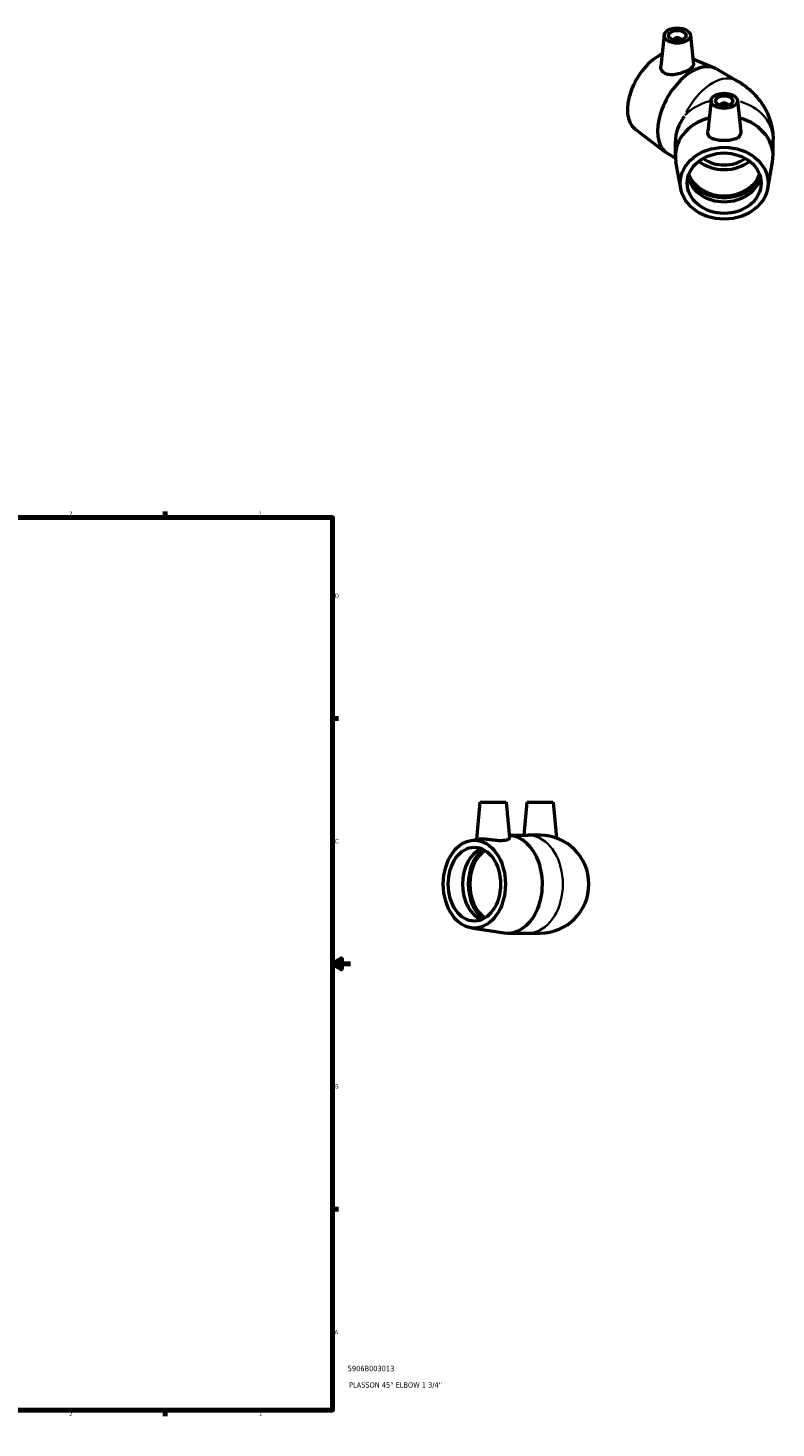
# Model space of a CAD drawing. Header units: inches. Extents: x -0.1 to 43.4, y -0.2 to 32.
# Tile 5 of 5: x 26.7 to 43.4, y 0.6 to 32. Entities that reach past the tile are written whole.
import ezdxf

# ---------------------------------------------------------------- set-up
doc = ezdxf.new("R2010")
doc.units = ezdxf.units.IN
doc.header["$MEASUREMENT"] = 0
for name, color, linetype, lineweight in [('Border (ANSI)', 7, 'Continuous', 70), ('Title (ANSI)', 7, 'Continuous', 50), ('Visible (ANSI)', 7, 'Continuous', 50), ('Visible Narrow (ANSI)', 7, 'Continuous', 35)]:
    doc.layers.add(name, color=color, linetype=linetype, lineweight=lineweight)
doc.styles.add('Note Text (ANSI)', font='tahoma.ttf')
doc.styles.add('Text Style29', font='tahoma.ttf')

# ---------------------------------------------------------------- blocks, each defined once
blk = doc.blocks.new('Borders Default Border')
at = {"layer": 'Border (ANSI)'}
for p, q in [((4.25, 21), (4.25, 21.134)), ((8.5, 21), (8.5, 21.134)), ((12.75, 21), (12.75, 21.134)), ((21.25, 21), (21.25, 21.134)), ((25.5, 21), (25.5, 21.134)), ((29.75, 21), (29.75, 21.134)), ((0.5, 16.5), (0.366, 16.5)), ((33.5, 16.5), (33.634, 16.5)), ((0.5, 5.5), (0.366, 5.5)), ((33.5, 5.5), (33.634, 5.5)), ((4.25, 1), (4.25, 0.866)), ((8.5, 1), (8.5, 0.866)), ((12.75, 1), (12.75, 0.866)), ((21.25, 1), (21.25, 0.866)), ((25.5, 1), (25.5, 0.866)), ((29.75, 1), (29.75, 0.866))]:
    blk.add_line(p, q, dxfattribs=at)
at = {"layer": 'Border (ANSI)', "flags": 128}
for points in [[(17, 21.4), (17, 21), (16.885, 21.2), (17.115, 21.2), (17, 21)], [(0.5, 1), (0.5, 21), (33.5, 21), (33.5, 1), (0.5, 1)], [(0.1, 11), (0.5, 11), (0.3, 11.115), (0.3, 10.885), (0.5, 11)], [(33.9, 11), (33.5, 11), (33.7, 11.115), (33.7, 10.885), (33.5, 11)], [(17, 0.6), (17, 1), (16.885, 0.8), (17.115, 0.8), (17, 1)]]:
    blk.add_lwpolyline(points, dxfattribs=at)
at = {"layer": 'Border (ANSI)', "color": 5, "true_color": 0x0000ff, "char_height": 0.0945, "attachment_point": 7, "style": 'Note Text (ANSI)'}
for s, insert in [('8', (2.094, 21.038)), ('7', (6.346, 21.04)), ('6', (10.595, 21.038)), ('5', (14.847, 21.038)), ('4', (19.092, 21.04)), ('3', (23.346, 21.038)), ('2', (27.596, 21.04)), ('1', (31.854, 21.04)), ('D', (0.378, 19.203)), ('D', (33.553, 19.203)), ('C', (0.378, 13.701)), ('C', (33.552, 13.701)), ('B', (0.384, 8.203)), ('B', (33.558, 8.203)), ('A', (0.373, 2.703)), ('A', (33.547, 2.703)), ('8', (2.094, 0.863)), ('7', (6.346, 0.866)), ('6', (10.595, 0.864)), ('5', (14.847, 0.864)), ('4', (19.092, 0.866)), ('3', (23.346, 0.864)), ('2', (27.596, 0.866)), ('1', (31.854, 0.866))]:
    blk.add_mtext(s, dxfattribs=dict(at, insert=insert))
blk = doc.blocks.new('Title Blocks ANSI - Large')
at = {"layer": 'Title (ANSI)', "color": 5, "true_color": 0x0000ff, "style": 'Text Style29'}
for tag, p in [('PART_NUMBER_001', (0.341, 0.873)), ('DESCRIPTION_001', (0.369, 0.505))]:
    blk.add_attdef(tag, p, '', height=0.12, dxfattribs=at)

msp = doc.modelspace()

# ---------------------------------------------------------------- linework, layer by layer
at = {"layer": 'Visible (ANSI)'}
for p, q in [((40.934, 31.811), (40.86, 31.117)), ((41.15, 31.704), (41.15, 31.696)), ((41.308, 31.704), (41.308, 31.696)), ((41.524, 31.811), (41.594, 31.156)), ((41.581, 31.277), (42.065, 31.075)), ((42.107, 31.054), (42.565, 30.79)), ((41.986, 30.348), (41.911, 29.649)), ((42.202, 30.241), (42.202, 30.234)), ((42.36, 30.241), (42.36, 30.234)), ((42.576, 30.348), (42.651, 29.649)), ((40.283, 29.707), (40.975, 29.182)), ((41.186, 29.103), (41.186, 29.429)), ((43.376, 29.103), (43.376, 29.476)), ((41.014, 29.156), (41.188, 29.056)), ((41.306, 28.374), (41.198, 28.972)), ((43.256, 28.374), (43.364, 28.972)), ((36.805, 14.626), (36.731, 13.784)), ((36.805, 14.626), (37.395, 14.626)), ((37.395, 14.626), (37.465, 13.828)), ((37.856, 14.626), (37.791, 13.881)), ((37.856, 14.626), (38.447, 14.626)), ((38.447, 14.626), (38.518, 13.818)), ((37.46, 13.881), (37.889, 13.881)), ((38.152, 13.881), (37.889, 13.881)), ((36.608, 13.766), (36.776, 13.791)), ((36.608, 11.806), (37.351, 11.697)), ((37.431, 11.691), (37.889, 11.691)), ((37.889, 11.691), (38.152, 11.691))]:
    msp.add_line(p, q, dxfattribs=at)
msp.add_arc((38.152, 12.786), 1.095, 270, 90, dxfattribs=at)
for centre, major_axis, ratio in [((41.229, 31.8), (-0.295, 0), 0.575862), ((41.229, 31.8), (0.197, 0), 0.575862), ((42.281, 30.338), (0.295, 0), 0.575862), ((42.281, 30.338), (-0.197, 0), 0.575862), ((42.281, 28.492), (-0.985, 0), 0.817547), ((42.281, 28.492), (-0.829, 0), 0.817547), ((36.68, 12.786), (0, 0.985), 0.707107), ((36.68, 12.786), (0, 0.829), 0.707107)]:
    msp.add_ellipse(centre, major_axis=major_axis, ratio=ratio, dxfattribs=at)
for centre, major_axis, ratio, start_param, end_param in [((41.229, 31.704), (-0.0787, 0), 0.575862, 2.972903, 6.451874), ((40.809, 30.538), (-0.492, -0.854), 0.578093, 3.810764, 6.210106), ((41.561, 30.105), (0.546, 0.949), 0.578093, 0, 3.141593), ((42.281, 30.241), (-0.0787, 0), 0.575862, 2.972903, 6.451874), ((42.281, 29.103), (-1.095, 0), 0.817547, 5.025097, 6.430024), ((42.281, 29.69), (-1.011, -0.585), 0.718475, 5.278067, 5.889519), ((42.281, 29.103), (1.095, 0), 0.817547, 6.136346, 7.541273), ((42.281, 29.476), (-0.829, 0), 0.817547, 0.813501, 2.328092), ((42.281, 29.476), (-0.704, 0), 0.817547, 0.83698, 2.304613), ((42.281, 28.754), (0.829, 0), 0.817547, 3.336612, 6.088166), ((42.281, 28.885), (-0.877, 0), 0.817547, 0.395174, 2.746418), ((42.281, 28.885), (0.829, 0), 0.817547, 3.436529, 5.988249), ((37.431, 12.786), (0, 1.095), 0.707107, 3.038351, 6.245514), ((37.002, 12.786), (0, -0.829), 0.707107, 3.420303, 6.004475), ((37.164, 12.786), (0, 0.877), 0.707107, 0.476611, 2.664982), ((37.164, 12.786), (0, 0.829), 0.707107, 0.425388, 2.716204)]:
    msp.add_ellipse(centre, major_axis=major_axis, ratio=ratio, start_param=start_param, end_param=end_param, dxfattribs=at)
for points, knots in [([(40.955, 30.951), (40.925, 30.966), (40.899, 30.989), (40.865, 31.044), (40.858, 31.076), (40.859, 31.109), (40.86, 31.113), (40.86, 31.117)], [0, 0, 0, 0, 0.3432969, 0.3432969, 0.6865938, 0.6865938, 0.7288487, 0.7288487, 0.7288487, 0.7288487]), ([(41.594, 31.156), (41.594, 31.154), (41.594, 31.152), (41.594, 31.134), (41.585, 31.115), (41.547, 31.075), (41.518, 31.054), (41.451, 31.016), (41.409, 30.995), (41.317, 30.96), (41.267, 30.945), (41.174, 30.926), (41.123, 30.92), (41.031, 30.924), (40.989, 30.934), (40.955, 30.951)], [3.465213, 3.465213, 3.465213, 3.465213, 3.502538, 3.502538, 3.86541, 3.86541, 4.228282, 4.228282, 4.591153, 4.591153, 4.954025, 4.954025, 5.32605, 5.32605, 5.698076, 5.698076, 5.698076, 5.698076]), ([(42.565, 30.79), (42.641, 30.746), (42.716, 30.696), (42.864, 30.58), (42.935, 30.513), (43.071, 30.36), (43.135, 30.272), (43.246, 30.076), (43.293, 29.966), (43.358, 29.729), (43.376, 29.603), (43.376, 29.476)], [4.712389, 4.712389, 4.712389, 4.712389, 4.8694686, 4.8694686, 5.0265482, 5.0265482, 5.1836279, 5.1836279, 5.3407075, 5.3407075, 5.4977871, 5.4977871, 5.4977871, 5.4977871]), ([(42.651, 29.623), (42.65, 29.594), (42.639, 29.565), (42.599, 29.519), (42.571, 29.5), (42.505, 29.473), (42.464, 29.463), (42.375, 29.449), (42.326, 29.446), (42.236, 29.446), (42.187, 29.449), (42.098, 29.463), (42.057, 29.473), (41.991, 29.5), (41.962, 29.519), (41.923, 29.565), (41.912, 29.594), (41.91, 29.631), (41.91, 29.64), (41.911, 29.649)], [0, 0, 0, 0, 0.343297, 0.343297, 0.686594, 0.686594, 1.032919, 1.032919, 1.379244, 1.379244, 1.725569, 1.725569, 2.071894, 2.071894, 2.415191, 2.415191, 2.758487, 2.758487, 2.85817, 2.85817, 2.85817, 2.85817]), ([(37.465, 13.828), (37.465, 13.827), (37.465, 13.826), (37.465, 13.814), (37.455, 13.8), (37.416, 13.777), (37.386, 13.768), (37.35, 13.763)], [4.9326033, 4.9326033, 4.9326033, 4.9326033, 4.9540253, 4.9540253, 5.3260505, 5.3260505, 5.6980756, 5.6980756, 5.6980756, 5.6980756]), ([(37.35, 13.763), (37.317, 13.759), (37.276, 13.758), (37.187, 13.762), (37.139, 13.767), (37.049, 13.778), (37.001, 13.784), (36.912, 13.792), (36.872, 13.795), (36.816, 13.795), (36.794, 13.793), (36.777, 13.791)], [0, 0, 0, 0, 0.343297, 0.343297, 0.686594, 0.686594, 1.032919, 1.032919, 1.379244, 1.379244, 1.637957, 1.637957, 1.637957, 1.637957])]:
    msp.add_open_spline(points, degree=3, knots=knots, dxfattribs=at)
msp.add_open_spline([(42.651, 29.649), (42.652, 29.64), (42.652, 29.631), (42.651, 29.623)], degree=3, dxfattribs=at)
at = {"layer": 'Visible Narrow (ANSI)'}
for centre, major_axis, ratio, start_param, end_param in [((42.018, 29.841), (0.546, 0.949), 0.578093, 0.08714, 1.655668), ((42.281, 29.476), (1.095, 0), 0.817547, 1.87862, 2.49585), ((42.281, 29.476), (1.095, 0), 0.817547, 0.064863, 1.2324), ((37.889, 12.786), (0, 1.095), 0.707107, 3.298672, 6.126106)]:
    msp.add_ellipse(centre, major_axis=major_axis, ratio=ratio, start_param=start_param, end_param=end_param, dxfattribs=at)

# ---------------------------------------------------------------- block references
msp.add_blockref('Borders Default Border', (0, 0))
msp.add_blockref('Title Blocks ANSI - Large', (33.5, 1)).add_auto_attribs({'PART_NUMBER_001': '5906B003013', 'DESCRIPTION_001': "PLASSON 45° ELBOW 1 3/4''"})

doc.saveas('drawing.dxf')
